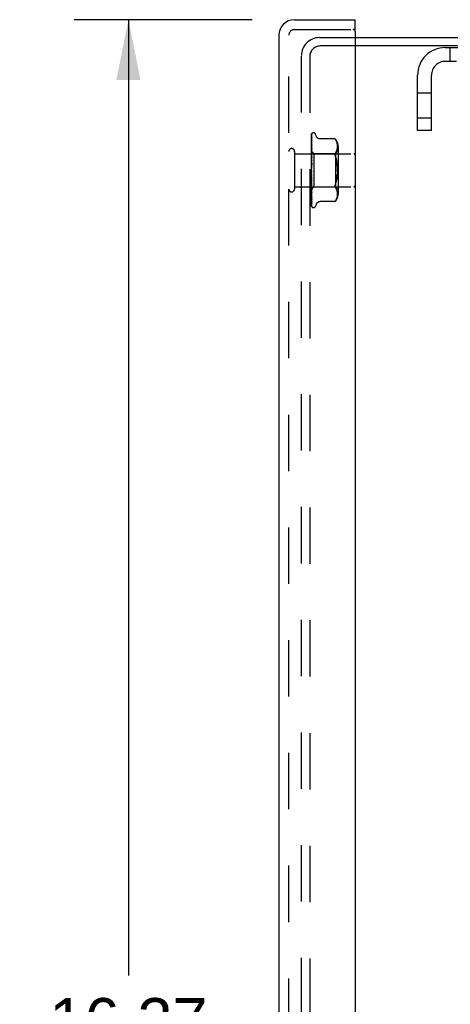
# Model space of a CAD drawing. Header units: inches. Extents: x 0 to 77.3, y 0 to 50.
# Tile 24 of 56: x 39.2 to 42.4, y 25.8 to 33.2. Entities that reach past the tile are written whole.
import ezdxf

# ---------------------------------------------------------------- set-up
doc = ezdxf.new("R2010")
doc.units = ezdxf.units.IN
doc.header["$LTSCALE"] = 4.25
doc.header["$MEASUREMENT"] = 0
doc.linetypes.add('HIDDEN', pattern=[0.2, 0.1, -0.1])
doc.layers.get('0').update_dxf_attribs({"linetype": 'CONTINUOUS'})
for name, color, linetype in [('DEFAULT_2', 8, 'HIDDEN'), ('DIMENSIONS', 7, 'CONTINUOUS'), ('FRONT_COVER', 7, 'CONTINUOUS')]:
    doc.layers.add(name, color=color, linetype=linetype)
doc.styles.get("Standard").update_dxf_attribs({"font": 'arial.ttf'})
doc.dimstyles.new('DIMSTYLE_1', dxfattribs={"dimtxt": 0.340909, "dimasz": 0.454545, "dimexe": 0.09, "dimexo": 0.07, "dimgap": 0.0375, "dimtad": 0, "dimtih": 1, "dimtoh": 1, "dimzin": 4, "dimdsep": 46, "dimtxsty": 'Standard', "dimblk": '_FILLED', "dimblk1": '_FILLED', "dimblk2": '_FILLED', "dimcen": 0.09, "dimadec": 3, "dimazin": 1, "dimtfac": 1, "dimtdec": 3, "dimtofl": 0, "dimtmove": 0, "dimatfit": 3, "dimldrblk": '_FILLED', "dimfxl": 0, "dimtolj": 1, "dimtzin": 4, "dimarcsym": 0})

# ---------------------------------------------------------------- blocks, each defined once
blk = doc.blocks.new('_FILLED')
at = {"color": 0, "linetype": 'ByBlock'}
blk.add_solid([(0, 0), (-1, 0.2), (-1, -0.2)], dxfattribs=at)
blk = doc.blocks.new('*D8')
at = {"layer": 'DIMENSIONS', "color": 2, "linetype": 'Continuous'}
for p, q in [((40.9061, 33.1834), (39.5658, 33.1834)), ((39.9749, 33.1834), (39.9749, 25.9774)), ((39.9749, 16.9134), (39.9749, 24.2729)), ((40.9061, 16.9134), (39.5658, 16.9134))]:
    blk.add_line(p, q, dxfattribs=at)
at = {"layer": 'DIMENSIONS', "color": 2, "linetype": 'Continuous', "xscale": 0.4545454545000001, "yscale": 0.4545454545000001, "zscale": 0.4545454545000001}
for p, rotation in [((39.9749, 33.1834), 90), ((39.9749, 16.9134), 270)]:
    blk.add_blockref('_FILLED', p, dxfattribs=dict(at, rotation=rotation))
at = {"layer": 'DIMENSIONS', "color": 2, "linetype": 'Continuous', "insert": (39.9749, 25.807), "char_height": 0.34091, "width": 1.637377, "attachment_point": 2, "line_spacing_factor": 0.9}
blk.add_mtext('16.27\\PFRONT\\PDOOR', dxfattribs=at)

msp = doc.modelspace()

# ---------------------------------------------------------------- linework, layer by layer
at = {"color": 3, "linetype": 'Continuous'}
for p, q in [((41.682262, 33.048388), (47.160262, 33.048388)), ((47.134262, 32.985388), (41.682262, 32.985388))]:
    msp.add_line(p, q, dxfattribs=at)
at = {"layer": 'DEFAULT_2', "color": 8, "linetype": 'HIDDEN'}
for p, q in [((41.413262, 33.048388), (41.682262, 33.048388)), ((41.682262, 32.985388), (41.420262, 32.985388)), ((42.360262, 32.973388), (46.694262, 32.973388)), ((42.394262, 32.973388), (42.394262, 32.869388)), ((41.277262, 17.184388), (41.277262, 32.912388)), ((41.340262, 32.905388), (41.340262, 17.191388)), ((46.694262, 32.869388), (42.360262, 32.869388)), ((42.152262, 32.348388), (42.152262, 32.765388)), ((42.256262, 32.348388), (42.256262, 32.765388)), ((42.256262, 32.629638), (42.152262, 32.629638)), ((42.256262, 32.442138), (42.152262, 32.442138)), ((42.256262, 32.348388), (42.152262, 32.348388))]:
    msp.add_line(p, q, dxfattribs=at)
for centre, radius in [((41.413262, 32.912388), 0.136), ((41.420262, 32.905388), 0.08), ((42.360262, 32.765388), 0.208), ((42.360262, 32.765388), 0.104)]:
    msp.add_arc(centre, radius, 90, 180, dxfattribs=at)
at = {"layer": 'FRONT_COVER', "color": 3, "linetype": 'Continuous'}
for p, q in [((41.224262, 33.183388), (41.682262, 33.183388)), ((41.107262, 33.066388), (41.107262, 17.030388)), ((41.682262, 33.093388), (41.682262, 17.003388))]:
    msp.add_line(p, q, dxfattribs=at)
at = {"layer": 'FRONT_COVER', "color": 7, "linetype": 'Continuous'}
for q in [(41.682262, 33.183388), (41.667262, 33.108388)]:
    msp.add_line((41.682262, 33.108388), q, dxfattribs=at)
at = {"layer": 'FRONT_COVER', "color": 8, "linetype": 'HIDDEN'}
for p, q in [((41.182262, 17.030388), (41.182262, 33.066388)), ((41.224262, 33.108388), (41.667262, 33.108388)), ((41.352262, 32.043813), (41.352262, 32.318658)), ((41.353904, 32.240414), (41.354905, 32.304923)), ((41.35423, 32.268786), (41.354905, 32.314009)), ((41.355068, 32.306029), (41.35508, 32.306065)), ((41.35709, 32.325444), (41.357014, 32.325346)), ((41.368758, 32.329638), (41.367928, 32.329638)), ((41.389895, 32.30363), (41.38442, 32.318672)), ((41.353048, 32.187867), (41.35423, 32.268786)), ((41.353048, 32.183863), (41.353904, 32.240414)), ((41.353048, 32.178984), (41.353904, 32.234315)), ((41.353048, 32.172471), (41.353904, 32.224049)), ((41.353595, 32.185325), (41.35423, 32.218049)), ((41.354897, 32.238594), (41.354127, 32.231691)), ((41.35423, 32.218049), (41.354904, 32.252263)), ((41.35423, 32.205949), (41.354904, 32.238692)), ((41.354904, 32.238687), (41.354897, 32.238602)), ((41.354904, 32.282836), (41.354935, 32.283184)), ((41.354904, 32.272199), (41.354906, 32.27226)), ((41.354906, 32.27226), (41.354915, 32.272369)), ((41.529913, 32.284438), (41.417394, 32.284438)), ((41.529913, 32.284438), (41.530446, 32.283863)), ((41.530247, 32.284078), (41.530855, 32.28341)), ((41.53137, 32.282837), (41.53085, 32.283416)), ((41.53137, 32.282837), (41.531968, 32.282155)), ((41.531968, 32.282155), (41.533351, 32.280531)), ((41.536998, 32.275565), (41.533351, 32.280531)), ((41.533351, 32.280531), (41.536989, 32.275577)), ((41.540061, 32.270456), (41.542536, 32.265131)), ((41.544522, 32.259645), (41.542536, 32.265131)), ((41.546023, 32.254204), (41.5445, 32.259715)), ((41.547128, 32.248812), (41.546002, 32.254293)), ((41.547907, 32.243551), (41.54711, 32.248916)), ((41.548406, 32.238418), (41.547894, 32.243663)), ((41.547907, 32.214031), (41.548396, 32.219073)), ((41.548391, 32.219006), (41.548682, 32.223912)), ((41.548689, 32.233466), (41.548397, 32.238533)), ((41.548678, 32.223828), (41.548765, 32.22871)), ((41.548765, 32.228612), (41.548685, 32.233575)), ((41.554285, 32.22798), (41.554285, 31.868795)), ((41.225262, 32.190388), (41.225262, 31.906388)), ((41.225262, 32.172388), (41.672262, 32.172388)), ((41.352262, 32.192639), (41.371263, 32.173638)), ((41.352262, 32.177637), (41.352645, 32.175265)), ((41.352484, 32.172935), (41.352262, 32.170484)), ((41.352262, 32.163179), (41.353025, 32.157005)), ((41.352262, 32.160347), (41.352645, 32.162788)), ((41.352262, 32.141109), (41.353025, 32.147211)), ((41.352262, 32.144571), (41.353025, 32.137297)), ((41.353273, 32.181412), (41.352484, 32.172935)), ((41.352645, 32.175265), (41.353025, 32.172786)), ((41.352645, 32.162788), (41.353025, 32.165114)), ((41.353049, 32.191702), (41.353025, 32.1917)), ((41.353049, 32.190351), (41.353025, 32.190453)), ((41.353049, 32.187867), (41.353025, 32.187767)), ((41.353049, 32.183863), (41.353025, 32.184072)), ((41.353048, 32.178984), (41.353025, 32.178797)), ((41.353048, 32.17247), (41.353025, 32.172786)), ((41.353048, 32.165372), (41.353025, 32.165114)), ((41.353047, 32.156584), (41.353025, 32.157005)), ((41.353048, 32.147521), (41.353025, 32.147211)), ((41.353045, 32.101768), (41.354901, 32.152413)), ((41.353047, 32.13677), (41.353594, 32.160086)), ((41.353047, 32.126069), (41.353903, 32.159683)), ((41.353048, 32.147521), (41.35423, 32.205949)), ((41.353048, 32.156583), (41.353595, 32.185325)), ((41.354883, 32.152137), (41.35327, 32.134313)), ((41.35412, 32.190244), (41.353273, 32.181412)), ((41.353593, 32.130778), (41.354227, 32.150136)), ((41.353594, 32.160086), (41.354229, 32.186606)), ((41.354888, 32.198041), (41.35412, 32.190244)), ((41.354227, 32.150136), (41.354902, 32.170316)), ((41.354229, 32.186606), (41.354904, 32.214305)), ((41.354901, 32.152429), (41.354884, 32.152142)), ((41.354903, 32.198279), (41.354888, 32.198047)), ((41.371263, 32.173638), (41.371263, 31.923138)), ((41.371263, 32.173638), (41.534285, 32.173638)), ((41.530044, 32.168823), (41.53044, 32.171109)), ((41.536956, 32.181975), (41.533351, 32.177089)), ((41.534285, 32.173638), (41.534285, 31.923138)), ((41.534286, 32.173638), (41.554286, 32.193638)), ((41.536946, 32.181957), (41.540022, 32.18709)), ((41.540007, 32.187062), (41.542531, 32.192492)), ((41.542518, 32.192462), (41.544533, 32.198009)), ((41.544523, 32.19798), (41.546044, 32.203515)), ((41.546037, 32.203486), (41.547148, 32.208925)), ((41.547143, 32.208892), (41.547913, 32.214078)), ((41.35327, 32.134313), (41.352262, 32.122875)), ((41.352262, 32.118521), (41.353025, 32.125737)), ((41.352262, 32.122488), (41.353025, 32.114377)), ((41.354881, 32.102526), (41.352262, 32.072593)), ((41.352262, 32.093397), (41.353025, 32.101467)), ((41.352262, 32.097726), (41.353025, 32.089071)), ((41.352262, 32.066647), (41.353025, 32.075279)), ((41.352262, 32.071182), (41.353025, 32.062295)), ((41.353048, 32.136769), (41.353025, 32.137297)), ((41.353047, 32.126068), (41.353025, 32.125737)), ((41.353046, 32.113731), (41.353025, 32.114377)), ((41.353045, 32.101768), (41.353025, 32.101467)), ((41.353035, 32.075402), (41.353025, 32.075279)), ((41.353035, 32.075402), (41.35489, 32.102648)), ((41.35304, 32.088245), (41.353587, 32.098403)), ((41.353046, 32.113731), (41.353593, 32.130778)), ((41.353587, 32.098403), (41.354221, 32.109895)), ((41.354221, 32.109895), (41.354895, 32.121823)), ((41.35489, 32.102648), (41.354881, 32.102522)), ((41.542194, 32.122634), (41.544311, 32.111372)), ((41.352262, 32.039237), (41.353025, 32.048119)), ((41.352262, 32.043813), (41.353025, 32.035016)), ((41.352262, 31.778724), (41.352262, 32.039237)), ((41.352262, 32.012158), (41.353025, 32.020969)), ((41.352262, 32.01661), (41.353025, 32.008221)), ((41.353533, 31.984283), (41.352441, 31.996758)), ((41.353042, 32.007976), (41.353025, 32.008221)), ((41.353045, 31.99553), (41.353025, 31.994809)), ((41.353573, 32.015435), (41.353028, 32.02199)), ((41.354898, 31.968854), (41.353042, 32.007976)), ((41.353591, 31.981864), (41.353044, 31.99553)), ((41.354207, 32.008056), (41.353573, 32.015435)), ((41.35488, 32.000443), (41.354207, 32.008056)), ((41.545972, 31.997211), (41.544309, 31.985391)), ((41.225262, 31.924388), (41.672262, 31.924388)), ((41.352262, 31.986388), (41.353025, 31.994809)), ((41.352262, 31.990555), (41.353025, 31.982877)), ((41.352262, 31.962859), (41.353025, 31.970586)), ((41.352262, 31.96659), (41.353025, 31.959901)), ((41.352262, 31.949652), (41.353271, 31.938421)), ((41.352262, 31.942421), (41.353025, 31.949176)), ((41.352262, 31.945582), (41.353025, 31.940123)), ((41.352262, 31.925813), (41.352645, 31.928532)), ((41.352262, 31.92829), (41.352517, 31.926893)), ((41.352459, 31.904334), (41.371263, 31.923138)), ((41.352517, 31.926893), (41.352772, 31.925549)), ((41.352645, 31.928532), (41.353025, 31.93135)), ((41.352772, 31.925549), (41.353025, 31.924258)), ((41.353046, 31.982552), (41.353025, 31.982877)), ((41.353047, 31.97117), (41.353025, 31.970587)), ((41.353048, 31.959576), (41.353025, 31.959901)), ((41.353048, 31.94965), (41.353025, 31.949176)), ((41.353048, 31.939836), (41.353025, 31.940123)), ((41.353048, 31.931719), (41.353025, 31.93135)), ((41.353042, 31.924139), (41.353025, 31.924258)), ((41.353048, 31.924033), (41.353042, 31.924139)), ((41.354902, 31.920843), (41.353046, 31.982552)), ((41.353594, 31.950896), (41.353047, 31.97117)), ((41.353595, 31.935055), (41.353047, 31.959575)), ((41.353595, 31.923502), (41.353047, 31.94965)), ((41.353904, 31.893485), (41.353048, 31.939835)), ((41.353595, 31.900643), (41.353048, 31.931719)), ((41.353904, 31.871226), (41.353048, 31.924033)), ((41.353271, 31.938421), (41.354118, 31.929259)), ((41.354881, 31.969105), (41.353533, 31.984283)), ((41.354225, 31.966369), (41.353591, 31.981864)), ((41.354228, 31.927853), (41.353594, 31.950896)), ((41.354904, 31.877512), (41.353595, 31.935055)), ((41.354229, 31.893746), (41.353595, 31.923502)), ((41.354118, 31.929259), (41.354885, 31.921117)), ((41.3549, 31.95024), (41.354225, 31.966369)), ((41.354903, 31.903804), (41.354228, 31.927853)), ((41.354882, 31.969088), (41.354898, 31.968848)), ((41.354885, 31.921111), (41.354902, 31.92084)), ((41.371263, 31.923138), (41.534285, 31.923138)), ((41.534286, 31.923138), (41.554286, 31.903138)), ((41.544311, 31.985404), (41.542194, 31.974142)), ((41.352262, 31.904155), (41.35246, 31.904335)), ((41.352262, 31.904033), (41.352872, 31.897611)), ((41.352262, 31.863606), (41.352879, 31.857771)), ((41.352872, 31.897611), (41.353692, 31.889319)), ((41.353049, 31.918018), (41.353025, 31.917755)), ((41.353049, 31.912735), (41.353025, 31.91288)), ((41.353049, 31.909037), (41.353025, 31.908882)), ((41.353049, 31.906347), (41.353025, 31.906399)), ((41.353049, 31.9051), (41.353025, 31.90505)), ((41.353595, 31.883137), (41.353048, 31.918017)), ((41.353904, 31.850758), (41.353048, 31.909036)), ((41.353904, 31.846518), (41.353048, 31.906347)), ((41.35423, 31.865249), (41.353595, 31.900643)), ((41.354905, 31.801779), (41.353595, 31.883137)), ((41.354904, 31.840384), (41.353904, 31.893485)), ((41.354905, 31.81079), (41.353904, 31.871226)), ((41.354905, 31.784253), (41.353904, 31.850758)), ((41.354905, 31.778149), (41.353904, 31.846518)), ((41.354904, 31.862648), (41.354229, 31.893746)), ((41.354904, 31.828228), (41.35423, 31.865249)), ((41.354892, 31.877687), (41.354903, 31.877517)), ((41.536956, 31.914801), (41.533351, 31.919687)), ((41.540022, 31.909686), (41.536946, 31.914818)), ((41.542531, 31.904283), (41.540007, 31.909714)), ((41.544533, 31.898767), (41.542518, 31.904314)), ((41.546044, 31.893261), (41.544523, 31.898796)), ((41.546002, 31.842483), (41.547128, 31.847964)), ((41.547148, 31.887851), (41.546037, 31.893289)), ((41.54711, 31.84786), (41.547907, 31.853225)), ((41.547913, 31.882697), (41.547143, 31.887883)), ((41.547894, 31.853112), (41.548406, 31.858358)), ((41.548396, 31.877703), (41.547907, 31.882745)), ((41.548682, 31.872864), (41.548391, 31.877769)), ((41.548397, 31.858243), (41.548689, 31.86331)), ((41.548765, 31.868066), (41.548678, 31.872947)), ((41.548685, 31.863201), (41.548765, 31.868164)), ((41.354905, 31.840362), (41.354904, 31.840389)), ((41.354932, 31.810442), (41.354904, 31.810795)), ((41.355989, 31.772885), (41.356026, 31.772838)), ((41.389895, 31.793146), (41.38442, 31.778104)), ((41.529913, 31.812337), (41.417388, 31.812337)), ((41.53, 31.812435), (41.529913, 31.812337)), ((41.536998, 31.821211), (41.533351, 31.816245)), ((41.536989, 31.821199), (41.540075, 31.826347)), ((41.540061, 31.82632), (41.542556, 31.831693)), ((41.542536, 31.831645), (41.544522, 31.83713)), ((41.5445, 31.837061), (41.546023, 31.842572)), ((41.368758, 31.767138), (41.367928, 31.767138))]:
    msp.add_line(p, q, dxfattribs=at)
for points in [[(41.352262, 32.318653), (41.352793, 32.319942), (41.353382, 32.321095), (41.354009, 32.322119), (41.354641, 32.323004), (41.355251, 32.323751), (41.355809, 32.324357), (41.356285, 32.324822), (41.356663, 32.325155), (41.356916, 32.325355), (41.357055, 32.325446), (41.35709, 32.325444)], [(41.356119, 32.324389), (41.355542, 32.323564), (41.354829, 32.322351), (41.354212, 32.321089), (41.353663, 32.319767), (41.353161, 32.318369), (41.352699, 32.316879), (41.352262, 32.315227)], [(41.355405, 32.320032), (41.355031, 32.319475), (41.354779, 32.319093), (41.354502, 32.318663), (41.354207, 32.318185), (41.353901, 32.317666), (41.35359, 32.317109), (41.353281, 32.316515), (41.352977, 32.315886), (41.352685, 32.315224), (41.352409, 32.31453), (41.352262, 32.314123)], [(41.355107, 32.315388), (41.354757, 32.314146), (41.354281, 32.312328), (41.353823, 32.310432), (41.353383, 32.308462), (41.352961, 32.306418), (41.352557, 32.304298), (41.352262, 32.302615)], [(41.354717, 32.30534), (41.354236, 32.304438), (41.353955, 32.303906), (41.353659, 32.303328), (41.353357, 32.302713), (41.353055, 32.302064), (41.35276, 32.301381), (41.352478, 32.300669), (41.352262, 32.300067)], [(41.354959, 32.298193), (41.35463, 32.296364), (41.354177, 32.293744), (41.353738, 32.291077), (41.353315, 32.288371), (41.352906, 32.285626), (41.352514, 32.282847), (41.352262, 32.280962)], [(41.353048, 32.191703), (41.35423, 32.274535), (41.354574, 32.298183), (41.354905, 32.320796)], [(41.353048, 32.190352), (41.35423, 32.272103), (41.354574, 32.29543), (41.354905, 32.31773)], [(41.353904, 32.234315), (41.354574, 32.276811), (41.354905, 32.297614)], [(41.35508, 32.306065), (41.355013, 32.30592), (41.354892, 32.305677), (41.354717, 32.30534)], [(41.354904, 32.320792), (41.354912, 32.321026), (41.354969, 32.321608), (41.355078, 32.32217), (41.355232, 32.322702), (41.355423, 32.323196), (41.355638, 32.323639), (41.355858, 32.324015), (41.356066, 32.32432), (41.356124, 32.324398)], [(41.354904, 32.317728), (41.354921, 32.318107), (41.354993, 32.318669), (41.355107, 32.319177), (41.355242, 32.319601), (41.35537, 32.319915), (41.355468, 32.320116), (41.355517, 32.320204), (41.355519, 32.320207)], [(41.354904, 32.314004), (41.354945, 32.314604), (41.355042, 32.315148), (41.355105, 32.315385)], [(41.354904, 32.304923), (41.354921, 32.305264), (41.354978, 32.305675), (41.355041, 32.305943), (41.355068, 32.306029)], [(41.354904, 32.297609), (41.354925, 32.297957), (41.354959, 32.298198)], [(41.355519, 32.320207), (41.3555, 32.320178), (41.355405, 32.320032)], [(41.417304, 32.284438), (41.416106, 32.284463), (41.41355, 32.284682), (41.411098, 32.285107), (41.408755, 32.285719), (41.406526, 32.286504), (41.40442, 32.287441), (41.402441, 32.28851), (41.400596, 32.289697), (41.398887, 32.290989), (41.397313, 32.29237), (41.395872, 32.293824), (41.394562, 32.295342), (41.39338, 32.296919), (41.392331, 32.298537), (41.391409, 32.300183), (41.390615, 32.301838), (41.389895, 32.30363)], [(41.354326, 32.281728), (41.353718, 32.280447), (41.35337, 32.279704), (41.353013, 32.278905), (41.352658, 32.278053), (41.352321, 32.27716), (41.352262, 32.276989)], [(41.354915, 32.27236), (41.35459, 32.26997), (41.354142, 32.266592), (41.353709, 32.26321), (41.35329, 32.259828), (41.352885, 32.256449), (41.352496, 32.253082), (41.352262, 32.250972)], [(41.353199, 32.248022), (41.352845, 32.24721), (41.352495, 32.24635), (41.352262, 32.245722)], [(41.354127, 32.231691), (41.353696, 32.227701), (41.353278, 32.223755), (41.352875, 32.219853), (41.352262, 32.213701)], [(41.353048, 32.165373), (41.35423, 32.233864), (41.354574, 32.253456), (41.354904, 32.272204)], [(41.354902, 32.252261), (41.3549, 32.252244), (41.354868, 32.25207), (41.354784, 32.251754), (41.354634, 32.251311), (41.354422, 32.250767), (41.354162, 32.250156), (41.353864, 32.249488), (41.353199, 32.248022)], [(41.353904, 32.224049), (41.354574, 32.263538), (41.354905, 32.282835)], [(41.354934, 32.283182), (41.354927, 32.283156), (41.354872, 32.282988), (41.354754, 32.282683), (41.354569, 32.282256), (41.354326, 32.281728)], [(41.530058, 32.284282), (41.529947, 32.2844), (41.529913, 32.284438)], [(41.532229, 32.281854), (41.531718, 32.282442), (41.531254, 32.282965)], [(41.542556, 32.265083), (41.540075, 32.270428), (41.536989, 32.275577)], [(41.353749, 32.210795), (41.353092, 32.209364), (41.352759, 32.208617), (41.352435, 32.20785), (41.352262, 32.207407)], [(41.352262, 32.192596), (41.352535, 32.192308), (41.352751, 32.192074), (41.35291, 32.191894), (41.35301, 32.191771), (41.353048, 32.191706), (41.353049, 32.191702)], [(41.352262, 32.192186), (41.352454, 32.191801), (41.352645, 32.191384), (41.352835, 32.190935), (41.353025, 32.190453)], [(41.352262, 32.19175), (41.352454, 32.191788), (41.352645, 32.191792), (41.352835, 32.191763), (41.353025, 32.1917)], [(41.352262, 32.190658), (41.352535, 32.190479), (41.352751, 32.190358), (41.35291, 32.190295), (41.35301, 32.19029), (41.353048, 32.190342), (41.353049, 32.190351)], [(41.352262, 32.189322), (41.352535, 32.188935), (41.352751, 32.188598), (41.35291, 32.188307), (41.35301, 32.188069), (41.353048, 32.18789), (41.353049, 32.187867)], [(41.352262, 32.186133), (41.352454, 32.186592), (41.352645, 32.187017), (41.352835, 32.187409), (41.353025, 32.187767)], [(41.352262, 32.187424), (41.352454, 32.186631), (41.352645, 32.185808), (41.352835, 32.184955), (41.353025, 32.184072)], [(41.352262, 32.183577), (41.352535, 32.183514), (41.352751, 32.183511), (41.35291, 32.183567), (41.35301, 32.18368), (41.353049, 32.183863)], [(41.352262, 32.180955), (41.352535, 32.180483), (41.352751, 32.180053), (41.35291, 32.179662), (41.35301, 32.179319), (41.353048, 32.179032), (41.353048, 32.178984)], [(41.352262, 32.175538), (41.352454, 32.176401), (41.352645, 32.177232), (41.352835, 32.178031), (41.353025, 32.178797)], [(41.352262, 32.171611), (41.352535, 32.171666), (41.352751, 32.17178), (41.35291, 32.171953), (41.35301, 32.172181), (41.353048, 32.17247)], [(41.354901, 32.170327), (41.354896, 32.170219), (41.354845, 32.16974), (41.35473, 32.169168), (41.354545, 32.168527), (41.354298, 32.167842), (41.354001, 32.167129), (41.35367, 32.166412), (41.353321, 32.165693), (41.352968, 32.164975), (41.352622, 32.164252), (41.352262, 32.163445)], [(41.352262, 32.167796), (41.352535, 32.167256), (41.352751, 32.16675), (41.35291, 32.166273), (41.35301, 32.165837), (41.353048, 32.165452), (41.353048, 32.165372)], [(41.352262, 32.155191), (41.352536, 32.155364), (41.352752, 32.15559), (41.35291, 32.155871), (41.353009, 32.156201), (41.353047, 32.156584)], [(41.352262, 32.150321), (41.352535, 32.149733), (41.352751, 32.149169), (41.35291, 32.148624), (41.35301, 32.14811), (41.353048, 32.147641), (41.353048, 32.147521)], [(41.354903, 32.214308), (41.354886, 32.214085), (41.35483, 32.213734), (41.354719, 32.213278), (41.354548, 32.212737), (41.354321, 32.212129), (41.354052, 32.211479), (41.353749, 32.210795)], [(41.353903, 32.159683), (41.354572, 32.185582), (41.354903, 32.198282)], [(41.530044, 32.168823), (41.52991, 32.166413), (41.530044, 32.163862), (41.53044, 32.161144), (41.531116, 32.158244), (41.532088, 32.155123), (41.533351, 32.15183)], [(41.533351, 32.177089), (41.532088, 32.175281), (41.531116, 32.173263), (41.53044, 32.171109)], [(41.542194, 32.122634), (41.539656, 32.133196), (41.53671, 32.14291), (41.533351, 32.15183)], [(41.533351, 32.15183), (41.536714, 32.142897), (41.539661, 32.133176), (41.542199, 32.122615)], [(41.352262, 32.134911), (41.352535, 32.135192), (41.352751, 32.135523), (41.35291, 32.135908), (41.35301, 32.136337), (41.353048, 32.136769)], [(41.352262, 32.129163), (41.352535, 32.128547), (41.352751, 32.127945), (41.35291, 32.127351), (41.35301, 32.126779), (41.353048, 32.126243), (41.353047, 32.126068)], [(41.354896, 32.121848), (41.354846, 32.121336), (41.354716, 32.120654), (41.354511, 32.119953), (41.354256, 32.119275), (41.353964, 32.118624), (41.353654, 32.118013), (41.353338, 32.117432), (41.353022, 32.116872), (41.35271, 32.116318), (41.352406, 32.115753), (41.352262, 32.115469)], [(41.352262, 32.111503), (41.352535, 32.111884), (41.352751, 32.112309), (41.35291, 32.112781), (41.35301, 32.113288), (41.353046, 32.113731)], [(41.352262, 32.105085), (41.352535, 32.104464), (41.352751, 32.103846), (41.35291, 32.103225), (41.35301, 32.102615), (41.353048, 32.102031), (41.353045, 32.101768)], [(41.352262, 32.085815), (41.352535, 32.086282), (41.352751, 32.086784), (41.35291, 32.087325), (41.35301, 32.087893), (41.353041, 32.088244)], [(41.352262, 32.078957), (41.352535, 32.078355), (41.352751, 32.077743), (41.35291, 32.077116), (41.35301, 32.07649), (41.353048, 32.07588), (41.353035, 32.075402)], [(41.35295, 32.060658), (41.353202, 32.062027), (41.353493, 32.063564), (41.353798, 32.065129), (41.354117, 32.066724), (41.354451, 32.068356), (41.354766, 32.069859)], [(41.353024, 32.105607), (41.353054, 32.105815), (41.353127, 32.105964), (41.353244, 32.106052), (41.353398, 32.106077), (41.353586, 32.106034), (41.353797, 32.105921), (41.354018, 32.105738), (41.35424, 32.105478), (41.35445, 32.105135), (41.354634, 32.104716), (41.354779, 32.10422), (41.354871, 32.103674), (41.354905, 32.103108), (41.35489, 32.102648)], [(41.353041, 32.088244), (41.353048, 32.088473), (41.353025, 32.089071)], [(41.354793, 32.069994), (41.354696, 32.069561), (41.3545, 32.068938), (41.354272, 32.068385), (41.354028, 32.067901), (41.353788, 32.067491), (41.353561, 32.067142), (41.353351, 32.066844), (41.353159, 32.066584)], [(41.548598, 32.035217), (41.54877, 32.048383), (41.548598, 32.061549), (41.548094, 32.074541), (41.547225, 32.087257), (41.545972, 32.099564), (41.544309, 32.111384)], [(41.545973, 32.099558), (41.547225, 32.087257), (41.548094, 32.074546), (41.548598, 32.061558), (41.54877, 32.048393), (41.548598, 32.035227), (41.548094, 32.022235), (41.547225, 32.009519)], [(41.353159, 32.066584), (41.352816, 32.066131), (41.352649, 32.065907), (41.352469, 32.065656), (41.352262, 32.065342)], [(41.352262, 32.058774), (41.352535, 32.05931), (41.352751, 32.059871), (41.35291, 32.060463), (41.352949, 32.060658)], [(41.352262, 32.051725), (41.352535, 32.051162), (41.352751, 32.050579), (41.35291, 32.04997), (41.35301, 32.04935), (41.353048, 32.048735), (41.353025, 32.048119)], [(41.352262, 32.031357), (41.352535, 32.031943), (41.352751, 32.032543), (41.35291, 32.033164), (41.35301, 32.03379), (41.353048, 32.034405), (41.353025, 32.035016)], [(41.352262, 32.024373), (41.352535, 32.023869), (41.352751, 32.023335), (41.35291, 32.022766), (41.35301, 32.022175), (41.353029, 32.02199)], [(41.352262, 32.004556), (41.352535, 32.005171), (41.352751, 32.005788), (41.35291, 32.006415), (41.35301, 32.007036), (41.353048, 32.007636), (41.353042, 32.007976)], [(41.352262, 32.00623), (41.35242, 32.005954), (41.352696, 32.005498), (41.353259, 32.004606)], [(41.352441, 31.996758), (41.352319, 31.998164), (41.352262, 31.998825)], [(41.352262, 31.997888), (41.352535, 31.997462), (41.352751, 31.996997), (41.35291, 31.996488), (41.35301, 31.995948), (41.353045, 31.99553)], [(41.352949, 32.060658), (41.35301, 32.061071), (41.353048, 32.061679), (41.353025, 32.062295)], [(41.353029, 32.02199), (41.353048, 32.021578), (41.353025, 32.020969)], [(41.353259, 32.004606), (41.353547, 32.004134), (41.353838, 32.003622), (41.354126, 32.003056), (41.354392, 32.002438), (41.354623, 32.001766), (41.35479, 32.001079), (41.354884, 32.000388)], [(41.544311, 31.985404), (41.545973, 31.997218), (41.547225, 32.009519), (41.548094, 32.022229)], [(41.352262, 31.979339), (41.352535, 31.97996), (41.352751, 31.980573), (41.35291, 31.981184), (41.35301, 31.981777), (41.353048, 31.98234), (41.353046, 31.982552)], [(41.352262, 31.973228), (41.352535, 31.972896), (41.352751, 31.972516), (41.35291, 31.972086), (41.35301, 31.971616), (41.353047, 31.97117)], [(41.352262, 31.956618), (41.352535, 31.957223), (41.352751, 31.957809), (41.35291, 31.958381), (41.35301, 31.958926), (41.353048, 31.959431), (41.353048, 31.959576)], [(41.352262, 31.956927), (41.352298, 31.956848), (41.352607, 31.956204), (41.352929, 31.955574), (41.353259, 31.954941), (41.35359, 31.954298), (41.353913, 31.953633), (41.354217, 31.952944), (41.354483, 31.952245), (41.354696, 31.95154), (41.354834, 31.950878), (41.354896, 31.950296), (41.3549, 31.950226)], [(41.352262, 31.951285), (41.352535, 31.951058), (41.352751, 31.950778), (41.35291, 31.950441), (41.35301, 31.950058), (41.353048, 31.94965)], [(41.352262, 31.937214), (41.352535, 31.93778), (41.352751, 31.938318), (41.35291, 31.938831), (41.35301, 31.939308), (41.353048, 31.939737), (41.353048, 31.939836)], [(41.352262, 31.932852), (41.352535, 31.932738), (41.352751, 31.932567), (41.35291, 31.932337), (41.35301, 31.932055), (41.353048, 31.931719)], [(41.352262, 31.921827), (41.352516, 31.922298), (41.352722, 31.922736), (41.352879, 31.923145), (41.352987, 31.923518), (41.353041, 31.923849), (41.353048, 31.924033)], [(41.533351, 31.944946), (41.532088, 31.941653), (41.531116, 31.938532), (41.53044, 31.935631), (41.530044, 31.932913), (41.52991, 31.930363), (41.530044, 31.927953), (41.53044, 31.925667), (41.531116, 31.923512), (41.532088, 31.921495), (41.533351, 31.919687)], [(41.533351, 31.944946), (41.536714, 31.953879), (41.539661, 31.9636)], [(41.542199, 31.97416), (41.539656, 31.96358), (41.53671, 31.953866)], [(41.352262, 31.918594), (41.352535, 31.918598), (41.352751, 31.918543), (41.35291, 31.918427), (41.35301, 31.918256), (41.353049, 31.918018)], [(41.352262, 31.913635), (41.352454, 31.914622), (41.352645, 31.915638), (41.352835, 31.916682), (41.353025, 31.917755)], [(41.352262, 31.915338), (41.352454, 31.914674), (41.352645, 31.914043), (41.352835, 31.913445), (41.353025, 31.91288)], [(41.352262, 31.911015), (41.352535, 31.911447), (41.352751, 31.911832), (41.35291, 31.912174), (41.35301, 31.912466), (41.353048, 31.9127), (41.353049, 31.912735)], [(41.352262, 31.910741), (41.352329, 31.910574), (41.352681, 31.909755), (41.353048, 31.908956), (41.35342, 31.908169), (41.353781, 31.907394), (41.354114, 31.906637), (41.354405, 31.905906), (41.354634, 31.905231), (41.354792, 31.90463), (41.354877, 31.904134), (41.354902, 31.903801)], [(41.352262, 31.909027), (41.352535, 31.909149), (41.352751, 31.909211), (41.35291, 31.909215), (41.35301, 31.90916), (41.353049, 31.909037)], [(41.352262, 31.906328), (41.352454, 31.906919), (41.352645, 31.907542), (41.352835, 31.908196), (41.353025, 31.908882)], [(41.352262, 31.907195), (41.352454, 31.906945), (41.352645, 31.906729), (41.352835, 31.906547), (41.353025, 31.906399)], [(41.352262, 31.905168), (41.352535, 31.905507), (41.352751, 31.905794), (41.35291, 31.906031), (41.35301, 31.906212), (41.353048, 31.906334), (41.353049, 31.906347)], [(41.352262, 31.904497), (41.352535, 31.904732), (41.352751, 31.90491), (41.35291, 31.905032), (41.35301, 31.905097), (41.353048, 31.905103), (41.353049, 31.9051)], [(41.352262, 31.869412), (41.352446, 31.868925), (41.352778, 31.868114), (41.35312, 31.867333), (41.353784, 31.865869)], [(41.35246, 31.904335), (41.352645, 31.904536), (41.352835, 31.904776), (41.353025, 31.90505)], [(41.352879, 31.857771), (41.353283, 31.854115), (41.353701, 31.850435), (41.354133, 31.846734), (41.354904, 31.840371)], [(41.354905, 31.789792), (41.353595, 31.875917), (41.353303, 31.895522), (41.353048, 31.912735)], [(41.354905, 31.77628), (41.353595, 31.866484), (41.353303, 31.887043), (41.353048, 31.905099)], [(41.353692, 31.889319), (41.354123, 31.885077), (41.354891, 31.877694)], [(41.353784, 31.865869), (41.354087, 31.865186), (41.354354, 31.864548), (41.354577, 31.863964), (41.354741, 31.863462), (41.354843, 31.863065), (41.354891, 31.862792), (41.354903, 31.862646)], [(41.352262, 31.834461), (41.352352, 31.834209), (41.352697, 31.83331), (41.353052, 31.832466), (41.353394, 31.831699), (41.354018, 31.830347)], [(41.352262, 31.829825), (41.352503, 31.827826), (41.352893, 31.824742), (41.3533, 31.821668), (41.35372, 31.818613), (41.354156, 31.815577), (41.354605, 31.812567), (41.354932, 31.81045)], [(41.352262, 31.807165), (41.352394, 31.80679), (41.352698, 31.805996), (41.353019, 31.805236), (41.353347, 31.804511), (41.353673, 31.803829), (41.353986, 31.803193)], [(41.352262, 31.803892), (41.35253, 31.802115), (41.352926, 31.799662), (41.35334, 31.797262), (41.353769, 31.794922), (41.354213, 31.792639), (41.354673, 31.790421), (41.355008, 31.788888)], [(41.352262, 31.788513), (41.352485, 31.787897), (41.352737, 31.787269), (41.353, 31.786666), (41.353271, 31.786088), (41.353545, 31.785538), (41.353819, 31.785017), (41.354089, 31.784525), (41.354348, 31.784067), (41.354593, 31.783646)], [(41.352262, 31.786697), (41.352314, 31.786438), (41.352699, 31.784646), (41.353106, 31.782956), (41.353534, 31.781343), (41.353986, 31.779801), (41.354463, 31.778331), (41.354969, 31.776938), (41.355341, 31.776009)], [(41.352262, 31.779179), (41.352298, 31.779077), (41.35256, 31.778398), (41.352842, 31.777747), (41.353139, 31.777129), (41.353445, 31.776544), (41.353758, 31.775994), (41.354071, 31.775479), (41.354382, 31.775), (41.354684, 31.774561), (41.354974, 31.774161), (41.355245, 31.773804), (41.355492, 31.773491), (41.355705, 31.773229), (41.355989, 31.772885)], [(41.352262, 31.778724), (41.352357, 31.778422), (41.352833, 31.777088), (41.353378, 31.775854), (41.354018, 31.774681), (41.354865, 31.773449)], [(41.353986, 31.803193), (41.354533, 31.802094), (41.354745, 31.801655), (41.354894, 31.801324), (41.354941, 31.801212)], [(41.354018, 31.830347), (41.354287, 31.829756), (41.354523, 31.829212), (41.354707, 31.828756), (41.354827, 31.828413), (41.354891, 31.828193), (41.354902, 31.828146)], [(41.354593, 31.783646), (41.354996, 31.782958), (41.355134, 31.782718), (41.355191, 31.782616)], [(41.354902, 31.828146), (41.354911, 31.828099), (41.354908, 31.828135), (41.354904, 31.828226)], [(41.354941, 31.801212), (41.354972, 31.801133), (41.354987, 31.80109), (41.354962, 31.801195), (41.354923, 31.801453), (41.354904, 31.801777)], [(41.355006, 31.788892), (41.35495, 31.789199), (41.354904, 31.789797)], [(41.355191, 31.782616), (41.355216, 31.78257), (41.355245, 31.782515), (41.355222, 31.782566), (41.355154, 31.782742), (41.355059, 31.783061), (41.354969, 31.783494), (41.354913, 31.784015), (41.354904, 31.784253)], [(41.355337, 31.776016), (41.355205, 31.776367), (41.355052, 31.776913), (41.354945, 31.777531), (41.354904, 31.778153)], [(41.356026, 31.772838), (41.356031, 31.772832), (41.356001, 31.772872), (41.355904, 31.773009), (41.355763, 31.77323), (41.355596, 31.773528), (41.355428, 31.773876), (41.355279, 31.774244), (41.355149, 31.774641), (41.355042, 31.775065), (41.354961, 31.775524), (41.354913, 31.776026), (41.354904, 31.776283)], [(41.389895, 31.793146), (41.390615, 31.794938), (41.391409, 31.796593), (41.39233, 31.798239), (41.39338, 31.799857), (41.394562, 31.801434), (41.395871, 31.802951), (41.397312, 31.804406), (41.398886, 31.805786), (41.400596, 31.807078), (41.402441, 31.808265), (41.40442, 31.809335), (41.406525, 31.810271), (41.408754, 31.811057), (41.411097, 31.811669), (41.413549, 31.812094), (41.416105, 31.812312), (41.417302, 31.812337)], [(41.53, 31.812435), (41.530284, 31.812739), (41.530769, 31.813266), (41.531445, 31.814025), (41.532304, 31.815016), (41.533351, 31.816245)], [(41.533351, 31.816245), (41.532303, 31.815015), (41.531443, 31.814023), (41.530767, 31.813265), (41.530284, 31.812738)]]:
    msp.add_lwpolyline(points, dxfattribs=at)
at = {"layer": 'FRONT_COVER', "color": 3, "linetype": 'Continuous'}
for centre, radius, start, end in [((41.224262, 33.066388), 0.117, 90, 180), ((41.667262, 33.093388), 0.015, 0, 90)]:
    msp.add_arc(centre, radius, start, end, dxfattribs=at)
at = {"layer": 'FRONT_COVER', "color": 8, "linetype": 'HIDDEN'}
for centre, radius, start, end in [((41.224262, 33.066388), 0.042, 90, 180), ((41.367928, 32.312971), 0.016667, 90, 160.0515593), ((41.368758, 32.312971), 0.016667, 20, 90), ((41.476708, 32.22798), 0.077578, 0, 46.6992441), ((41.203762, 32.190388), 0.0215, 0, 180), ((41.672262, 32.162388), 0.01, 0, 90), ((41.672262, 31.934388), 0.01, 270, 360), ((41.203762, 31.906388), 0.0215, 180, 360), ((41.476708, 31.868795), 0.077578, 313.3007568, 360), ((41.367928, 31.783804), 0.016667, 218.6218452, 270), ((41.368758, 31.783804), 0.016667, 270, 340)]:
    msp.add_arc(centre, radius, start, end, dxfattribs=at)

# ---------------------------------------------------------------- dimensions: what is measured, and where the dimension line sits
at = {"layer": 'DIMENSIONS', "color": 2, "linetype": 'Continuous'}
dim = msp.add_linear_dim(base=(39.974859, 16.913388), p1=(40.97608, 33.183388), p2=(40.97608, 16.913388), angle=270, text='<>\\PFRONT\\PDOOR', dimstyle='DIMSTYLE_1', dxfattribs=at)
dim.commit()
dim.dimension.update_dxf_attribs({"geometry": '*D8', "text_midpoint": (39.974859, 25.125163), "dimtype": 160})

doc.saveas('drawing.dxf')
